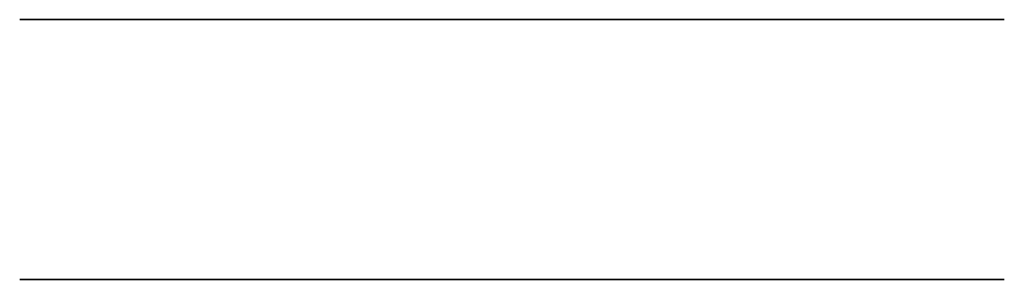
# Model space of a CAD drawing. Header units: centimetres. Extents: x -26.5 to 26.5, y 0 to 14.
import ezdxf

# ---------------------------------------------------------------- set-up
doc = ezdxf.new("R2010")
doc.units = ezdxf.units.CM
doc.header["$MEASUREMENT"] = 0
doc.layers.add('VincentSheppard_DovileFootrest v1_Sketch1', color=7, linetype='Continuous')
doc.layers.add('VincentSheppard_DovileFootrest v1_Sketch2', color=7, linetype='Continuous')

msp = doc.modelspace()

# ---------------------------------------------------------------- linework, layer by layer
at = {"layer": 'VincentSheppard_DovileFootrest v1_Sketch1'}
for p, q in [((26.5, 0, -28.5), (-26.5, 0, -28.5)), ((-26.5, 0, -28.5), (-26.5, 0, 28.5)), ((-26.5, 0, 28.5), (26.5, 0, 28.5)), ((26.5, 0, -28.5), (-26.5, 0, 28.5)), ((-26.5, 0, -28.5), (26.5, 0, 28.5)), ((26.5, 0, 28.5), (26.5, 0, -28.5))]:
    msp.add_line(p, q, dxfattribs=at)
msp.add_point((0, 0), dxfattribs=at)
msp.add_point((0, 0), dxfattribs=at)
at = {"layer": 'VincentSheppard_DovileFootrest v1_Sketch2'}
for p, q in [((26.5, 14, 28.5), (-26.5, 14, 28.5)), ((-26.5, 14, 28.5), (-26.5, 14, -28.5)), ((-26.5, 14, -28.5), (26.5, 14, -28.5)), ((-26.5, 14, 28.5), (-25, 14, 28.5)), ((-26.5, 14, 28.5), (-26.5, 14, 27)), ((-26.5, 14, 27), (-25, 14, 27)), ((26.5, 14, -28.5), (26.5, 14, 28.5))]:
    msp.add_line(p, q, dxfattribs=at)
at = {"layer": 'VincentSheppard_DovileFootrest v1_Sketch2', "extrusion": (0, -1, 0)}
msp.add_circle((-25, 27, -14), 1.5, dxfattribs=at)
at = {"layer": 'VincentSheppard_DovileFootrest v1_Sketch2'}
msp.add_point((0, 14), dxfattribs=at)

doc.saveas('drawing.dxf')
